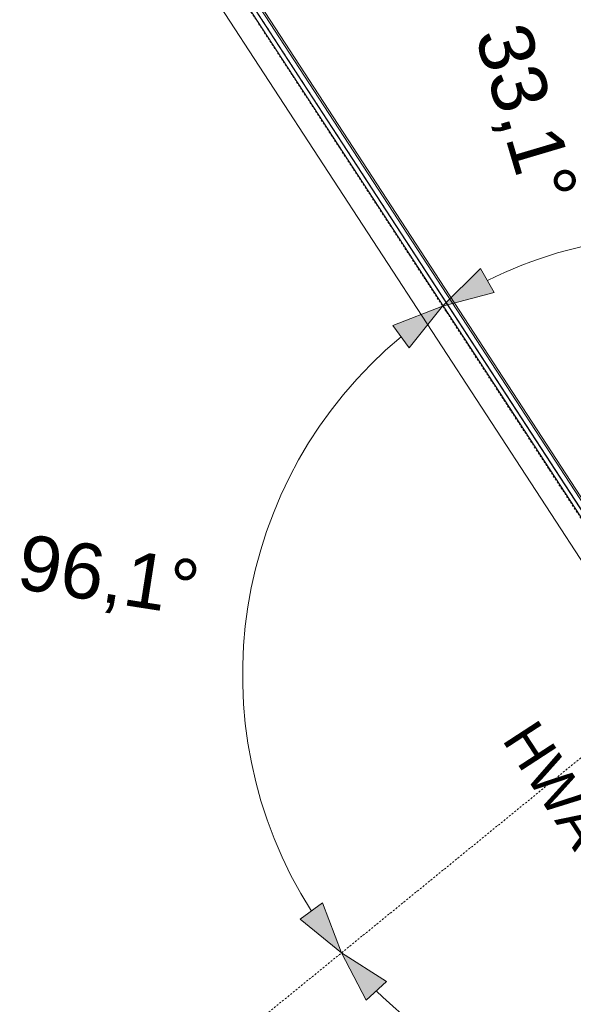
# Model space of a CAD drawing. Extents: x 0 to 92550, y 0 to 59400.
# Tile 18 of 94: x 7889 to 9892, y 38107 to 41672. Entities that reach past the tile are written whole.
import ezdxf
from ezdxf.xclip import XClip

# ---------------------------------------------------------------- set-up
doc = ezdxf.new("R2010")
doc.units = 0
doc.header["$MEASUREMENT"] = 0
doc.header["$XCLIPFRAME"] = 0
for name, pattern in [('Streep-punt asymmetrisch', [966.67, 533.33, -233.336667, 0.003333, -200]), ('Streep-punt fijn', [1251.000023, 626.000023, -312.5, 0, -312.5]), ('Wipeout_Contour', [100000, 0, -100000])]:
    doc.linetypes.add(name, pattern=pattern)
for name, color, linetype in [('ZZ 27 Dakrandconstructie', 7, 'Continuous'), ('ZZ 28 HDC staalconstructies', 7, 'Continuous'), ('ZZ 47 Dakrandafwerking', 7, 'Continuous'), ('ZZ A Stramien', 7, 'Continuous'), ('ZZ Info_tekst Algemeen', 7, 'Continuous'), ('ZZ Maatvoering 1_ 50_100', 7, 'Continuous')]:
    doc.layers.add(name, color=color, linetype=linetype)
doc.styles.add('GENERATED_STYLE_2', font='arial.ttf')

# ---------------------------------------------------------------- blocks, each defined once
blk = doc.blocks.new('Drawing_1_1', base_point=(5738.9, 6500))
at = {"layer": 'ZZ Maatvoering 1_ 50_100', "linetype": 'Continuous', "lineweight": 0, "true_color": 0x000000}
for points in [[(9053.9, 38293.4), (8985.3, 38473.9), (8904.2, 38415.4)], [(9053.1, 38292.7), (9142.5, 38121.4), (9216.2, 38189)]]:
    blk.add_hatch(color=18, dxfattribs=at).paths.add_polyline_path(points)
at = {"layer": 'ZZ Maatvoering 1_ 50_100', "color": 7, "linetype": 'Continuous', "lineweight": 5, "ltscale": 0.01}
for p, q in [((8904.2, 38415.4), (8985.3, 38473.9)), ((9053.9, 38293.4), (8985.3, 38473.9)), ((9053.9, 38293.4), (8904.2, 38415.4)), ((9053.1, 38292.7), (9216.2, 38189)), ((9053.1, 38292.7), (9142.5, 38121.4)), ((9216.2, 38189), (9142.5, 38121.4))]:
    blk.add_line(p, q, dxfattribs=at)
blk.add_arc((10288.9, 39300), 1594.2, 225.8949, 263.2898, dxfattribs=at)
at = {"layer": 'ZZ Info_tekst Algemeen', "color": 7, "linetype": 'Continuous', "lineweight": 5, "insert": (9827.9, 38902.1), "char_height": 150, "attachment_point": 5, "rotation": 303.0715, "style": 'GENERATED_STYLE_2'}
blk.add_mtext('\\A1;{\\pqc;\\fArial|b0|i0|c0|p0;\\W1.000000;HWA}', dxfattribs=at)
at = {"layer": 'ZZ Maatvoering 1_ 50_100', "color": 7, "linetype": 'Continuous', "lineweight": 5, "insert": (7865.9, 39577), "char_height": 200, "width": 643.528, "attachment_point": 7, "rotation": 351.1281, "style": 'GENERATED_STYLE_2'}
blk.add_mtext('\\A1;{\\pql;\\fArial|b0|i0|c0|p0;\\W1.000000;96,1°}', dxfattribs=at)
at = {"color": 254, "linetype": 'Wipeout_Contour', "lineweight": 0, "ltscale": 167235.687562}
blk.add_wipeout([(8566.5, 41978), (10204.7, 39462.3), (10218.7, 39473.7), (8580.5, 41989.4)], dxfattribs=at).dxf.layer = 'ZZ 27 Dakrandconstructie'
at = {"layer": 'ZZ Maatvoering 1_ 50_100', "linetype": 'Continuous', "lineweight": 0, "true_color": 0x000000}
for points in [[(9419.5, 40635.1), (9606.3, 40684.2), (9556.8, 40771)], [(9419.5, 40635.1), (9239.6, 40564.5), (9299, 40484.1)]]:
    blk.add_hatch(color=18, dxfattribs=at).paths.add_polyline_path(points)
at = {"layer": 'ZZ 27 Dakrandconstructie', "color": 7, "linetype": 'Continuous', "lineweight": 15, "ltscale": 0.01, "flags": 128}
for points in [[(8566.5, 41978), (10214.5, 39447.1)], [(10218.7, 39473.7), (8580.5, 41989.4)]]:
    blk.add_lwpolyline(points, dxfattribs=at)
at = {"layer": 'ZZ 28 HDC staalconstructies', "color": 7, "linetype": 'Continuous', "lineweight": 9, "ltscale": 0.01}
for p, q in [((10070.2, 39485.6), (8423.8, 42013.9)), ((10153.6, 39540.7), (8556.6, 41993.2))]:
    blk.add_line(p, q, dxfattribs=at)
at = {"layer": 'ZZ 28 HDC staalconstructies', "color": 7, "linetype": 'Streep-punt asymmetrisch', "lineweight": 5, "ltscale": 0.01}
blk.add_line((10153.6, 39540.7), (8556.6, 41993.2), dxfattribs=at)
at = {"layer": 'ZZ 47 Dakrandafwerking', "color": 7, "linetype": 'Continuous', "lineweight": 9, "ltscale": 0.01}
for p, q in [((10140.2, 39531.9), (8535.3, 41996.5)), ((10173.7, 39553.8), (8588.5, 41988.2))]:
    blk.add_line(p, q, dxfattribs=at)
at = {"layer": 'ZZ A Stramien', "color": 7, "linetype": 'Streep-punt fijn', "lineweight": 9, "ltscale": 0.01}
for p, q in [((5232.6, 35178.5), (27086.1, 52992)), ((5175.3, 47152.8), (31674, 6459.5))]:
    blk.add_line(p, q, dxfattribs=at)
at = {"layer": 'ZZ Maatvoering 1_ 50_100', "color": 7, "linetype": 'Continuous', "lineweight": 5, "ltscale": 0.01}
for p, q in [((9419.5, 40635.1), (9556.8, 40771)), ((9556.8, 40771), (9606.3, 40684.2)), ((9419.5, 40635.1), (9606.3, 40684.2)), ((9419.5, 40635.1), (9239.6, 40564.5)), ((9419.5, 40635.1), (9299, 40484.1)), ((9299, 40484.1), (9239.6, 40564.5))]:
    blk.add_line(p, q, dxfattribs=at)
for start, end in [(96.7146, 116.3569), (129.786, 212.4703)]:
    blk.add_arc((10288.9, 39300), 1593.2, start, end, dxfattribs=at)
at = {"layer": 'ZZ Maatvoering 1_ 50_100', "color": 7, "linetype": 'Continuous', "lineweight": 5, "insert": (9499.5, 41607.5), "char_height": 200, "width": 643.528, "attachment_point": 7, "rotation": 286.5357, "style": 'GENERATED_STYLE_2'}
blk.add_mtext('\\A1;{\\pql;\\fArial|b0|i0|c0|p0;\\W1.000000;33,1°}', dxfattribs=at)

msp = doc.modelspace()

# ---------------------------------------------------------------- block references
at = {"color": 7, "linetype": 'Continuous', "lineweight": 25, "ltscale": 0.01}
ref = msp.add_blockref('Drawing_1_1', (5738.9, 6500), dxfattribs=at)
XClip(ref).set_block_clipping_path([(1000, 1000), (74950, 58400)])

doc.saveas('drawing.dxf')
